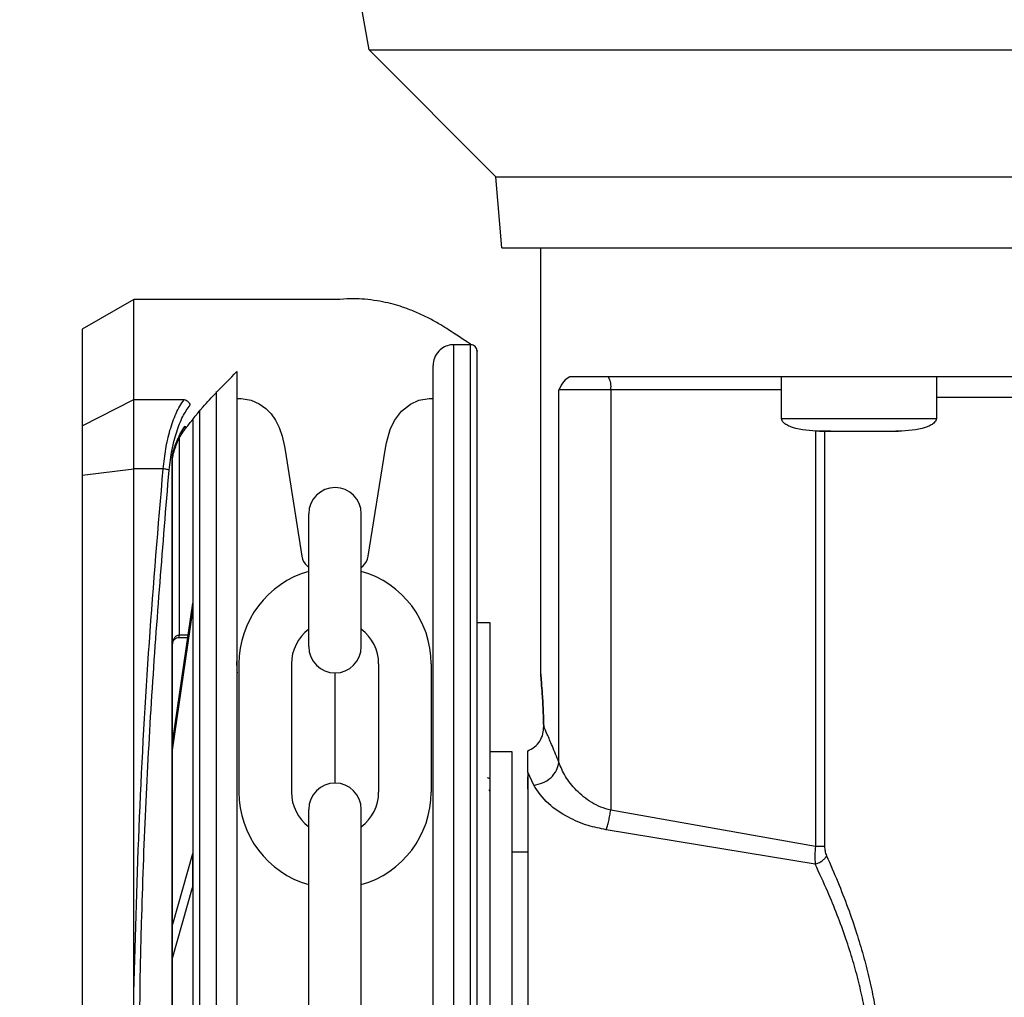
# Model space of a CAD drawing. Header units: inches. Extents: x 170 to 312, y 215 to 248.
# Tile 29 of 256: x 182.326 to 182.514, y 223.417 to 223.603. Entities that reach past the tile are written whole.
import ezdxf

# ---------------------------------------------------------------- set-up
doc = ezdxf.new("R2010")
doc.units = ezdxf.units.IN
doc.header["$LTSCALE"] = 0.25
doc.header["$MEASUREMENT"] = 0
doc.layers.add('ANNOTATIONS', color=1, linetype='Continuous')
doc.layers.add('STANDARD MOTOR RH', color=7, linetype='Continuous')
doc.styles.add('ARIAL', font='arial.ttf', dxfattribs={"height": 0.09375})
doc.dimstyles.new('STANDARD$0', dxfattribs={"dimtxt": 0.09375, "dimasz": 0.09375, "dimexe": 0.03125, "dimexo": 0.046875, "dimgap": 0.09, "dimtad": 0, "dimtih": 1, "dimtoh": 1, "dimdec": 4, "dimzin": 0, "dimdsep": 46, "dimtxsty": 'ARIAL', "dimcen": 0.09, "dimadec": 0, "dimazin": 0, "dimtfac": 1, "dimtdec": 4, "dimtofl": 0, "dimtmove": 0, "dimatfit": 1, "dimfxl": 1, "dimtolj": 1, "dimtzin": 0, "dimarcsym": 0})

# ---------------------------------------------------------------- blocks, each defined once
blk = doc.blocks.new('*D191')
at = {"layer": 'ANNOTATIONS', "color": 0, "lineweight": -2, "transparency": 16777216}
for p, q in [((181.7607237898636, 223.5869874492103), (181.7607237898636, 225.1541471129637)), ((182.8543423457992, 224.5800096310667), (182.8543423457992, 225.1541471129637)), ((181.8544737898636, 225.1228971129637), (182.0224230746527, 225.1228971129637)), ((182.7605923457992, 225.1228971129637), (182.5926430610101, 225.1228971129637))]:
    blk.add_line(p, q, dxfattribs=at)
at = {"layer": 'ANNOTATIONS', "color": 0, "transparency": 16777216}
for points in [[(181.8544737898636, 225.1385221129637), (181.8544737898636, 225.1072721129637), (181.7607237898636, 225.1228971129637)], [(182.7605923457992, 225.1385221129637), (182.7605923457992, 225.1072721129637), (182.8543423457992, 225.1228971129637)]]:
    blk.add_solid(points, dxfattribs=at)
at = {"layer": 'defpoints', "color": 0, "transparency": 16777216}
for p in [(181.7607237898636, 225.1228971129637), (182.8543423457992, 224.5331346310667), (181.7607237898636, 223.5401124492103)]:
    blk.add_point(p, dxfattribs=at)
at = {"layer": 'ANNOTATIONS', "color": 0, "transparency": 16777216, "insert": (182.3075330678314, 225.1228971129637), "char_height": 0.09375, "attachment_point": 5, "style": 'ARIAL'}
blk.add_mtext('\\A1;17 3/8"', dxfattribs=at)
blk = doc.blocks.new('*D199')
at = {"layer": 'ANNOTATIONS', "color": 0, "lineweight": -2, "transparency": 16777216}
for p, q in [((181.7607249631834, 223.5869874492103), (181.7607249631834, 225.5878608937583)), ((182.9840978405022, 225.0132571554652), (182.9840978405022, 225.5878608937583)), ((181.8544749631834, 225.5566108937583), (182.191315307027, 225.5566108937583)), ((182.8903478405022, 225.5566108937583), (182.5535074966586, 225.5566108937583))]:
    blk.add_line(p, q, dxfattribs=at)
at = {"layer": 'ANNOTATIONS', "color": 0, "transparency": 16777216}
for points in [[(181.8544749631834, 225.5722358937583), (181.8544749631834, 225.5409858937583), (181.7607249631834, 225.5566108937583)], [(182.8903478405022, 225.5722358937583), (182.8903478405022, 225.5409858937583), (182.9840978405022, 225.5566108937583)]]:
    blk.add_solid(points, dxfattribs=at)
at = {"layer": 'defpoints', "color": 0, "transparency": 16777216}
for p in [(182.9840978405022, 225.5566108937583), (182.9840978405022, 224.9663821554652), (181.7607249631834, 223.5401124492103)]:
    blk.add_point(p, dxfattribs=at)
at = {"layer": 'ANNOTATIONS', "color": 0, "transparency": 16777216, "insert": (182.3724114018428, 225.5566108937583), "char_height": 0.09375, "attachment_point": 5, "style": 'ARIAL'}
blk.add_mtext('\\A1;20"', dxfattribs=at)

msp = doc.modelspace()

# ---------------------------------------------------------------- linework, layer by layer
at = {"layer": 'STANDARD MOTOR RH'}
for p, q in [((182.3929320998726, 223.5971076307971), (182.3813529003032, 223.6627742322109)), ((182.4170788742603, 223.5729612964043), (182.3929320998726, 223.5971076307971)), ((182.4777112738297, 223.5971076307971), (182.5983823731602, 223.5971076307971)), ((182.4182630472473, 223.5594276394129), (182.4170788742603, 223.5729612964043)), ((182.4256452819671, 223.4782268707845), (182.4256448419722, 223.5594276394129)), ((182.3481277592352, 223.5495842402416), (182.3382853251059, 223.5439015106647)), ((182.387227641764, 223.5495848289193), (182.3481277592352, 223.5495842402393)), ((182.3481280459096, 223.5305428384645), (182.3481277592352, 223.5495842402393)), ((182.3382853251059, 223.5439015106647), (182.3382856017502, 223.5255263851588)), ((182.4122765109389, 223.5409730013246), (182.4090776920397, 223.5409729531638)), ((182.4090800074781, 223.3871812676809), (182.4090776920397, 223.5409729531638)), ((182.4122788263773, 223.3871813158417), (182.4122765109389, 223.5409730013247)), ((182.4715226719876, 223.5269472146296), (182.4715225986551, 223.5348213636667)), ((182.5010501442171, 223.5348213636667), (182.5010502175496, 223.5269472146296)), ((182.3382856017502, 223.5255263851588), (182.3481280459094, 223.5305428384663)), ((182.3481280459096, 223.5305428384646), (182.3576843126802, 223.5305430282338)), ((182.3481282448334, 223.5173303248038), (182.3481280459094, 223.5305428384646)), ((182.3638022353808, 223.532079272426), (182.3638044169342, 223.3871805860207)), ((182.3677392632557, 223.5307508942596), (182.3681666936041, 223.5307432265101)), ((182.4047494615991, 223.5307432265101), (182.4051408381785, 223.5307432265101)), ((182.4291152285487, 223.4614284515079), (182.4291147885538, 223.53236091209)), ((182.4715225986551, 223.53236091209), (182.4291147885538, 223.53236091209)), ((182.4389923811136, 223.53236091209), (182.4389928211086, 223.4523058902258)), ((182.3606034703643, 223.5285002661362), (182.3606055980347, 223.3871805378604)), ((182.4715226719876, 223.5269472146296), (182.5010502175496, 223.5269472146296)), ((182.3382856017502, 223.5255263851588), (182.3382857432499, 223.5161279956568)), ((182.3567403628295, 223.5230920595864), (182.3567409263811, 223.4856615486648)), ((182.4779852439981, 223.5245982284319), (182.477985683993, 223.4454032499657)), ((182.480953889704, 223.5244867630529), (182.478904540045, 223.5244867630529)), ((182.4797334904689, 223.5244867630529), (182.4797339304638, 223.4454032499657)), ((182.4916189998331, 223.5244867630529), (182.4917278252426, 223.5244867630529)), ((182.4936683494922, 223.5244867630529), (182.4933272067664, 223.5244867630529)), ((182.3555100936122, 223.5200525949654), (182.3556137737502, 223.5205458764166)), ((182.3555101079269, 223.5190946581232), (182.3555589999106, 223.5197618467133)), ((182.3555589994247, 223.519761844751), (182.3556108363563, 223.520132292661)), ((182.3769237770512, 223.5208588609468), (182.3801366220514, 223.5006633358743)), ((182.3927795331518, 223.5006633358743), (182.3959923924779, 223.5208588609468)), ((182.3554123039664, 223.5190946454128), (182.355510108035, 223.519094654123)), ((182.3554162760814, 223.2552683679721), (182.3554123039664, 223.5190946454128)), ((182.3555140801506, 223.2552683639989), (182.355510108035, 223.5190946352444)), ((182.3382857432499, 223.5161279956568), (182.348128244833, 223.5173303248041)), ((182.3382857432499, 223.5161279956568), (182.3382896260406, 223.2582346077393)), ((182.3481297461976, 223.4176102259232), (182.3481282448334, 223.5173303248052)), ((182.3537086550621, 223.5173302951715), (182.3481282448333, 223.5173303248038)), ((182.3814521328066, 223.4834715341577), (182.3814521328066, 223.508752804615)), ((182.3914640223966, 223.4834715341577), (182.3914640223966, 223.508752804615)), ((182.3811219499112, 223.4988608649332), (182.3814521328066, 223.4985669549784)), ((182.3914640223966, 223.4985669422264), (182.3917942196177, 223.4988608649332)), ((182.3593018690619, 223.4917239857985), (182.3555109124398, 223.4656663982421)), ((182.3593018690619, 223.4917239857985), (182.359301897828, 223.4898133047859)), ((182.3555109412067, 223.4637557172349), (182.359301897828, 223.4898133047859)), ((182.4135129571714, 223.488070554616), (182.4159735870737, 223.4880705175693)), ((182.4135129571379, 223.4880683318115), (182.4159735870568, 223.4880682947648)), ((182.4159735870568, 223.4880682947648), (182.4159731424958, 223.4585407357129)), ((182.4159735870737, 223.4880705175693), (182.4159735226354, 223.4837904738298)), ((182.3584198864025, 223.4856615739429), (182.3567409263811, 223.4856615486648)), ((182.3567409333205, 223.485200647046), (182.3567409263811, 223.4856615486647)), ((182.3567409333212, 223.4852005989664), (182.358352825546, 223.4852006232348)), ((182.3681436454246, 223.4801749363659), (182.3681436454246, 223.4557556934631)), ((182.3781555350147, 223.4801749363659), (182.3781555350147, 223.4557556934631)), ((182.3947606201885, 223.4801749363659), (182.3947606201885, 223.4557556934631)), ((182.4047725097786, 223.4801749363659), (182.4047725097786, 223.4557556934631)), ((182.3864580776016, 223.4574650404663), (182.3864580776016, 223.4784655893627)), ((182.4159750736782, 223.4634629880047), (182.4201582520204, 223.4634629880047)), ((182.4231848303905, 223.4595493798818), (182.4231848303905, 223.4636184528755)), ((182.4243096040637, 223.4570818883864), (182.4231848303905, 223.4595493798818)), ((182.4154491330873, 223.4585414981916), (182.4159752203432, 223.4583156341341)), ((182.4159752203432, 223.4583156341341), (182.4159752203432, 223.4585414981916)), ((182.4231848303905, 223.4563250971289), (182.4231848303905, 223.4586881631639)), ((182.3814521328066, 223.4014228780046), (182.3814521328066, 223.4524590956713)), ((182.3914640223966, 223.4014228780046), (182.3914640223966, 223.4524590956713)), ((182.477985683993, 223.4454032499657), (182.4389928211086, 223.4523058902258)), ((182.4779312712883, 223.4420287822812), (182.4381382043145, 223.4485993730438)), ((182.4201582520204, 223.444393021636), (182.4231848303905, 223.444393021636)), ((182.3593025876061, 223.4439980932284), (182.3555114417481, 223.430509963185)), ((182.3593025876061, 223.4439980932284), (182.3593026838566, 223.4376051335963)), ((182.3555115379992, 223.4241170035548), (182.3593026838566, 223.4376051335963))]:
    msp.add_line(p, q, dxfattribs=at)
at = {"layer": 'STANDARD MOTOR RH', "flags": 128}
for points in [[(182.3929320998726, 223.5971076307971), (182.4170944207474, 223.5971076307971), (182.4237651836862, 223.5971070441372), (182.467275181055, 223.5971070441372), (182.4777112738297, 223.5971076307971)], [(182.4170788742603, 223.5729612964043), (182.4209952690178, 223.5729612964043), (182.4240186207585, 223.5729607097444), (182.5272407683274, 223.5729607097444), (182.5385239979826, 223.5729612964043), (182.6303502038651, 223.5729612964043), (182.6410568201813, 223.5729618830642), (182.6877880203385, 223.5729618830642), (182.6954075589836, 223.572962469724), (182.7255699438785, 223.572962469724), (182.7277416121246, 223.5729630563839), (182.7294862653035, 223.5729630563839)], [(182.4182630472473, 223.5594276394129), (182.5963871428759, 223.5594276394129), (182.6077778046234, 223.5594282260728), (182.6699358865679, 223.5594282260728), (182.6787228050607, 223.5594288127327), (182.717586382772, 223.5594288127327), (182.7214152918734, 223.5594293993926), (182.728302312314, 223.5594293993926)], [(182.3681666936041, 223.5307432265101), (182.368563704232, 223.5307329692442), (182.3704488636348, 223.5303974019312), (182.3719850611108, 223.5297345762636), (182.3732545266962, 223.5288467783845), (182.3742940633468, 223.5277889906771), (182.3751359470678, 223.5265840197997), (182.3758292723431, 223.5251756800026), (182.3763657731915, 223.5235779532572), (182.3768045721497, 223.5215774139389), (182.3769237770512, 223.5208588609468)], [(182.3959923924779, 223.5208588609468), (182.3962500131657, 223.5223101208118), (182.3969549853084, 223.5248381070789), (182.3977636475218, 223.5265558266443), (182.3990959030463, 223.528317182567), (182.4008025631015, 223.5296604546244), (182.4024336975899, 223.5303869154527), (182.404372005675, 223.530733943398), (182.4047497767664, 223.5307432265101)], [(182.6455154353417, 223.5308854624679), (182.6416027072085, 223.5308854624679), (182.6337149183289, 223.530884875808), (182.5580627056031, 223.530884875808), (182.5482986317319, 223.5308842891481), (182.5010502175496, 223.5308842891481)], [(182.4201582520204, 223.4634629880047), (182.4201582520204, 223.4433898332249), (182.4201583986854, 223.4376910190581), (182.4201583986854, 223.4178355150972), (182.4201585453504, 223.4105961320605), (182.4201585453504, 223.3957671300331), (182.4201586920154, 223.3883775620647), (182.4201586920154, 223.3674983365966), (182.4201588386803, 223.3612826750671), (182.4201588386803, 223.3372348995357), (182.4201589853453, 223.335943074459), (182.4201589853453, 223.3355101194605)]]:
    msp.add_lwpolyline(points, dxfattribs=at)
at = {"layer": 'STANDARD MOTOR RH'}
for centre, radius, start, end in [((182.4351293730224, 223.5329572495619), 0.003908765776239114, 351.2244486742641, 28.48352643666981), ((182.3864580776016, 223.508752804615), 0.005005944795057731, 7.016709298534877e-15, 180), ((182.3831514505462, 223.5011408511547), 0.003052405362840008, 188.9999999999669, 228.3263490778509), ((182.3897647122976, 223.5011408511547), 0.003052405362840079, 311.6736509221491, 351.0000000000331), ((182.3864580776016, 223.4801749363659), 0.01831443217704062, 105.8627163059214, 180), ((182.3864580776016, 223.4801749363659), 0.01831443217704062, 7.016709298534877e-15, 74.13728369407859), ((182.3864580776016, 223.4801749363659), 0.008302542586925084, 127.0808355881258, 180), ((182.3864580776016, 223.4801749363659), 0.008302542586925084, 7.016709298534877e-15, 52.91916441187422), ((182.3864580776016, 223.4834715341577), 0.005005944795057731, 180, 7.016709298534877e-15), ((182.3864580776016, 223.4524590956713), 0.005005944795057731, 7.016709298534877e-15, 180), ((182.3864580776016, 223.4557556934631), 0.01831443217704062, 180, 254.1372836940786), ((182.3864580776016, 223.4557556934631), 0.008302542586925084, 180, 232.9191644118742), ((182.3864580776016, 223.4557556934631), 0.01831443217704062, 285.8627163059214, 7.016709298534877e-15), ((182.3864580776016, 223.4557556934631), 0.008302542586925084, 307.0808355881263, 7.016709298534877e-15)]:
    msp.add_arc(centre, radius, start, end, dxfattribs=at)
for points, knots in [([(182.4124365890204, 223.5409643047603), (182.4123708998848, 223.5410071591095), (182.4123052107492, 223.5410500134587), (182.4122395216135, 223.5410928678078), (182.4108556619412, 223.541995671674), (182.4094718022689, 223.5428984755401), (182.4080879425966, 223.5438012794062), (182.4076057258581, 223.5441158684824), (182.4064436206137, 223.5448740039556), (182.4045509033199, 223.5459251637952), (182.4023783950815, 223.5469811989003), (182.4003314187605, 223.5478041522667), (182.3983787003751, 223.5484510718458), (182.3964880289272, 223.5489576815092), (182.3943801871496, 223.5493738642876), (182.3921862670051, 223.5496394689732), (182.3898318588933, 223.5497323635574), (182.3881986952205, 223.549688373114), (182.3872824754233, 223.5495908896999), (182.387227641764, 223.5495848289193)], [-0.2026574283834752, -0.2026574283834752, -0.2026574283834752, -0.2026574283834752, -0.1934736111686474, -0.1934736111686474, -0.1934736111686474, 0, 0, 0, 0.06741739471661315, 0.1624707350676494, 0.2623543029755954, 0.3670685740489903, 0.4432677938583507, 0.5291235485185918, 0.6246357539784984, 0.7298042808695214, 0.8268099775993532, 0.9437281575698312, 0.9511714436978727, 0.9511714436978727, 0.9511714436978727, 0.9511714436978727]), ([(182.4090776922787, 223.5409570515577), (182.4088768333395, 223.5409595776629), (182.4082583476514, 223.5409391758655), (182.4072271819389, 223.5405882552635), (182.4061135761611, 223.5397554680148), (182.4052977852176, 223.5385091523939), (182.4051916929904, 223.5375138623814), (182.4051407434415, 223.5370358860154)], [0.08048410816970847, 0.08048410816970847, 0.08048410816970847, 0.08048410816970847, 0.170358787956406, 0.3583268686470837, 0.5560887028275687, 0.7868168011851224, 1, 1, 1, 1]), ([(182.4135068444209, 223.5397427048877), (182.413505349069, 223.5397872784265), (182.4134993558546, 223.539965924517), (182.4134083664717, 223.5402806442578), (182.4131644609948, 223.5406317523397), (182.4128147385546, 223.5408704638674), (182.412494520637, 223.5409775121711), (182.4123103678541, 223.540963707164), (182.4122604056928, 223.5409599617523)], [0, 0, 0, 0, 0.06890365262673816, 0.2761586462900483, 0.4958689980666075, 0.715579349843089, 0.9228343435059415, 1, 1, 1, 1]), ([(182.4135091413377, 223.3871813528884), (182.4135090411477, 223.3938359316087), (182.4135088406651, 223.4071519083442), (182.4135085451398, 223.4267806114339), (182.4135082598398, 223.4457301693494), (182.4135079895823, 223.4636806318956), (182.4135077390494, 223.4803210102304), (182.4135075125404, 223.495365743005), (182.4135073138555, 223.5085624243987), (182.4135071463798, 223.5196862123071), (182.4135070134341, 223.5285165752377), (182.4135069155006, 223.5350213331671), (182.4135068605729, 223.5386700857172), (182.4135068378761, 223.5401768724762), (182.4135068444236, 223.5397426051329), (182.4135068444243, 223.5397425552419)], [0, 0, 0, 0, 0.0833060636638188, 0.1666974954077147, 0.2499975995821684, 0.3333024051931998, 0.4166951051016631, 0.4999952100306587, 0.5833002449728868, 0.6666928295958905, 0.7499928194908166, 0.8332978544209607, 0.9166904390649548, 0.999990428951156, 1, 1, 1, 1]), ([(182.4051429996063, 223.3871812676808), (182.4051429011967, 223.3937175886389), (182.405142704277, 223.4067969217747), (182.4051424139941, 223.4260774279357), (182.4051421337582, 223.4446906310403), (182.4051418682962, 223.4623225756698), (182.4051416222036, 223.4786680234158), (182.4051413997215, 223.4934452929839), (182.4051412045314, 223.5064098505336), (182.405141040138, 223.5173289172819), (182.4051409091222, 223.5260310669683), (182.4051408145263, 223.5323142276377), (182.4051407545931, 223.5362951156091), (182.405140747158, 223.5367890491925), (182.4051407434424, 223.5370358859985)], [0, 0, 0, 0, 0.08330446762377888, 0.166694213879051, 0.2499999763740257, 0.3333008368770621, 0.4166943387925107, 0.4999999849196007, 0.5833008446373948, 0.6666942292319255, 0.7499999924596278, 0.8333009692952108, 0.9166943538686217, 1, 1, 1, 1]), ([(182.3574423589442, 223.5243175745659), (182.3587082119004, 223.5259450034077), (182.36079801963, 223.5286317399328), (182.3629482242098, 223.530959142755), (182.3638022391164, 223.5318311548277), (182.3638315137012, 223.5318610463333), (182.3638607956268, 223.5318908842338), (182.3638900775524, 223.5319207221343), (182.3651731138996, 223.5332281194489), (182.3664561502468, 223.5345355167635), (182.367739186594, 223.5358429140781)], [0, 0, 0, 0, 0.3080244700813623, 0.5085202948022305, 0.5085202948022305, 0.5085202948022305, 0.5153930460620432, 0.5153930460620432, 0.5153930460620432, 0.8165340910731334, 0.8165340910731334, 0.8165340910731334, 0.8165340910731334]), ([(182.367739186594, 223.5358429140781), (182.3677391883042, 223.5357293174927), (182.3677391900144, 223.5356157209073), (182.3677391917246, 223.5355021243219), (182.3677392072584, 223.5344703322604), (182.3677392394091, 223.5323347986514), (182.3677393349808, 223.5259868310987), (182.3677394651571, 223.5173404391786), (182.3677396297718, 223.5064066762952), (182.3677398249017, 223.4934461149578), (182.3677400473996, 223.4786677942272), (182.3677402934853, 223.4623228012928), (182.3677405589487, 223.444690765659), (182.367740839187, 223.4260774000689), (182.3677411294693, 223.4067969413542), (182.367741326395, 223.3937172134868), (182.3677414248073, 223.3871807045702)], [-0.009409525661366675, -0.009409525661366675, -0.009409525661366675, -0.009409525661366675, 0, 0, 0, 0.08546624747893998, 0.1768922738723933, 0.268313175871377, 0.3598353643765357, 0.4512615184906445, 0.5426821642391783, 0.6342044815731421, 0.7256307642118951, 0.8170515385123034, 0.9085726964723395, 1, 1, 1, 1]), ([(182.4311912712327, 223.5348213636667), (182.4307941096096, 223.5346080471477), (182.4300143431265, 223.5341892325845), (182.4294108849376, 223.5329627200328), (182.4291147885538, 223.53236091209)], [0, 0, 0, 0, 0.5093340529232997, 1, 1, 1, 1]), ([(182.7146607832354, 223.5348231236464), (182.7129832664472, 223.5348228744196), (182.7096281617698, 223.5348223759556), (182.7025925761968, 223.5348225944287), (182.6941886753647, 223.5348224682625), (182.6843614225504, 223.5348227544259), (182.6732674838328, 223.534821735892), (182.661021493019, 223.5348220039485), (182.647767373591, 223.5348219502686), (182.6336568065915, 223.5348218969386), (182.6188523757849, 223.5348221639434), (182.6035246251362, 223.5348211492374), (182.5878485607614, 223.5348214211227), (182.5720053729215, 223.5348213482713), (182.5561768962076, 223.5348213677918), (182.5405448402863, 223.5348213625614), (182.5252893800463, 223.5348213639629), (182.5105853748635, 223.5348213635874), (182.4966025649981, 223.534821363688), (182.4834999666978, 223.534821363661), (182.4714307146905, 223.5348213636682), (182.4605332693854, 223.5348213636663), (182.450923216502, 223.5348213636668), (182.4427524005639, 223.5348213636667), (182.4359634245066, 223.5348213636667), (182.4327820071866, 223.5348213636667), (182.4311912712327, 223.5348213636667)], [0, 0, 0, 0, 0.04166450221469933, 0.08333077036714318, 0.1249996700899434, 0.1666645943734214, 0.2083321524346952, 0.2499994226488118, 0.2916659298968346, 0.3333317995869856, 0.3749983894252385, 0.41666595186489, 0.4583324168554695, 0.4999992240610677, 0.5416660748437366, 0.583332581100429, 0.6249995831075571, 0.666666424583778, 0.7083332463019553, 0.7499985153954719, 0.7916666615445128, 0.8333329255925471, 0.8749985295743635, 0.9166671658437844, 0.9583328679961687, 1, 1, 1, 1]), ([(182.3537086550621, 223.5173302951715), (182.3538516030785, 223.5186156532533), (182.3541433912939, 223.5212393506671), (182.3549861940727, 223.5248246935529), (182.3561509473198, 223.5281418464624), (182.3571555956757, 223.5297150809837), (182.3576843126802, 223.5305430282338)], [0, 0, 0, 0, 0.2282311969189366, 0.4658698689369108, 0.7189029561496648, 0.9999999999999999, 0.9999999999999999, 0.9999999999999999, 0.9999999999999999]), ([(182.3576842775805, 223.5305429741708), (182.3578187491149, 223.5305063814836), (182.3580924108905, 223.5304319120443), (182.3584486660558, 223.5301626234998), (182.3587111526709, 223.5298239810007), (182.3587826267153, 223.5295756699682), (182.358816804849, 223.529456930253)], [0, 0, 0, 0, 0.2523826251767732, 0.513621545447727, 0.7674189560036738, 1, 1, 1, 1]), ([(182.354841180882, 223.5170701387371), (182.3550010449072, 223.5183911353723), (182.3553208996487, 223.5210341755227), (182.3562424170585, 223.5244858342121), (182.3574026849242, 223.5274183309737), (182.3583452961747, 223.5287772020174), (182.3588168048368, 223.5294569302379)], [0, 0, 0, 0, 0.2496836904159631, 0.4995652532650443, 0.7496748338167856, 1, 1, 1, 1]), ([(182.4787815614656, 223.5244867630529), (182.4770312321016, 223.5245700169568), (182.4749375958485, 223.5246696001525), (182.4727593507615, 223.5255444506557), (182.4721063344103, 223.5259453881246), (182.4717279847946, 223.5263366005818), (182.4715337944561, 223.5266810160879), (182.4715293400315, 223.5269205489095), (182.4715272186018, 223.5270346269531)], [0, 0, 0, 0, 0.6348033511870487, 0.7593126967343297, 0.8593888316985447, 0.9131484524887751, 0.9586367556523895, 1, 1, 1, 1]), ([(182.5010455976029, 223.5270346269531), (182.5010434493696, 223.52692076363), (182.5010389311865, 223.5266812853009), (182.5008451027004, 223.52633666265), (182.5004664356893, 223.5259454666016), (182.4998135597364, 223.5255444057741), (182.4976352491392, 223.5246696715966), (182.495541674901, 223.5245700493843), (182.493791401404, 223.5244867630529)], [0, 0, 0, 0, 0.0412916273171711, 0.08684490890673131, 0.1406116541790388, 0.2406821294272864, 0.3651937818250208, 1, 1, 1, 1]), ([(182.3556137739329, 223.5205458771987), (182.3558574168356, 223.5213373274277), (182.3564760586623, 223.523346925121), (182.3573439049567, 223.5246419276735), (182.3578699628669, 223.5254269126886)], [0, 0, 0, 0, 0.3938351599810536, 1, 1, 1, 1]), ([(182.3578699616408, 223.5254269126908), (182.3578819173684, 223.5253481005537), (182.3579056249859, 223.5251918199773), (182.3578695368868, 223.5249608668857), (182.3578023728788, 223.5248272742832), (182.3577685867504, 223.5247600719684)], [0, 0, 0, 0, 0.335804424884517, 0.6658835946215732, 1, 1, 1, 1]), ([(182.3593731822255, 223.5267188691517), (182.3593732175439, 223.5243729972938), (182.3593732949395, 223.5192323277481), (182.3593734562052, 223.5085210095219), (182.3593736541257, 223.4953750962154), (182.3593738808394, 223.4803167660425), (182.3593741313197, 223.4636798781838), (182.359374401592, 223.445728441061), (182.3593746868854, 223.426779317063), (182.3593749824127, 223.4071504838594), (182.359375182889, 223.3938349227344), (182.3593752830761, 223.3871805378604)], [0, 0, 0, 0, 0.09501659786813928, 0.2082163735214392, 0.3212904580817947, 0.4343712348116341, 0.5475710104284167, 0.6606452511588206, 0.7737261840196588, 0.886920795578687, 1, 1, 1, 1]), ([(182.3556846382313, 223.52030045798), (182.355960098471, 223.5211530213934), (182.356538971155, 223.5229446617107), (182.3573283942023, 223.5241080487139), (182.3577421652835, 223.5247178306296)], [0, 0, 0, 0, 0.475856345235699, 1, 1, 1, 1]), ([(182.4787815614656, 223.5244867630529), (182.4788943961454, 223.5244867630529), (182.4791200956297, 223.5244867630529), (182.4808556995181, 223.5244867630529), (182.4833360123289, 223.5244867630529), (182.4853030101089, 223.5244867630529), (182.4862864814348, 223.5244867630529)], [0, 0, 0, 0, 0.2499386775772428, 0.4999440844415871, 0.7499790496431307, 1, 1, 1, 1]), ([(182.4862864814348, 223.5244867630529), (182.4872699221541, 223.5244867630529), (182.4892369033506, 223.5244867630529), (182.4917172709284, 223.5244867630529), (182.4934527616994, 223.5244867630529), (182.4936785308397, 223.5244867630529), (182.493791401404, 223.5244867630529)], [0, 0, 0, 0, 0.2500156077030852, 0.5000565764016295, 0.7500593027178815, 1, 1, 1, 1]), ([(182.3554123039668, 223.5190946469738), (182.3554177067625, 223.5192418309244), (182.3554299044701, 223.5195741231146), (182.3554814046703, 223.5198814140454), (182.3555100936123, 223.5200525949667)], [0, 0, 0, 0, 0.4429353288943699, 1, 1, 1, 1]), ([(182.3555589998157, 223.5197618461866), (182.3555778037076, 223.5198069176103), (182.3556154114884, 223.5198970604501), (182.3555451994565, 223.5200007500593), (182.3555100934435, 223.5200525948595)], [0, 0, 0, 0, 0.500000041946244, 1, 1, 1, 1]), ([(182.355610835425, 223.5201322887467), (182.3556481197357, 223.5201944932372), (182.3557226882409, 223.5203189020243), (182.3556500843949, 223.5204702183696), (182.3556137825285, 223.5205458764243)], [0, 0, 0, 0, 0.5000007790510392, 1, 1, 1, 1]), ([(182.3481297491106, 223.4176022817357), (182.3484401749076, 223.4287430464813), (182.3490620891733, 223.4510627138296), (182.3509250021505, 223.48438320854), (182.352779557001, 223.5063335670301), (182.3537086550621, 223.5173302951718)], [0, 0, 0, 0, 0.3321382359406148, 0.6654134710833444, 1, 1, 1, 1]), ([(182.3489439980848, 223.3871824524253), (182.3490754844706, 223.4017371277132), (182.3493384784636, 223.4308488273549), (182.3513150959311, 223.4743153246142), (182.3536656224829, 223.5028161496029), (182.3548411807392, 223.517070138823)], [0, 0, 0, 0, 0.3332416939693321, 0.6665371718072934, 1, 1, 1, 1]), ([(182.3548411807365, 223.5170701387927), (182.354787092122, 223.5170972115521), (182.3546764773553, 223.5171525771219), (182.3543990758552, 223.5172288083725), (182.3540673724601, 223.5172925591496), (182.3538264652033, 223.5173179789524), (182.3537086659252, 223.5173304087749)], [0, 0, 0, 0, 0.2444909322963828, 0.5000000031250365, 0.755509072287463, 1, 1, 1, 1]), ([(182.3555106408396, 223.4839120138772), (182.3555256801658, 223.4841255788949), (182.355555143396, 223.4845439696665), (182.3557653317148, 223.4850269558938), (182.3560105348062, 223.4853391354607), (182.3562285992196, 223.4855174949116), (182.3564759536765, 223.4856381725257), (182.3566533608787, 223.4856538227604), (182.3567408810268, 223.4856615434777)], [0, 0, 0, 0, 0.2718919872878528, 0.5326579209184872, 0.656675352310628, 0.7753569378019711, 0.8891770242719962, 1, 1, 1, 1]), ([(182.3555333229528, 223.4840876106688), (182.3555444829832, 223.4841774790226), (182.3555781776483, 223.484448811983), (182.3558288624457, 223.4848286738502), (182.3562511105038, 223.4851543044), (182.3565867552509, 223.4851852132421), (182.3567532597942, 223.4852005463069)], [0, 0, 0, 0, 0.1487405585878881, 0.4490815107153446, 0.7267038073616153, 1, 1, 1, 1]), ([(182.3678706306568, 223.4784757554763), (182.3678259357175, 223.47896863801), (182.3677632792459, 223.4796595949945), (182.3677452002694, 223.4804258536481), (182.3677400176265, 223.4806455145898)], [0, 0, 0, 0, 0.7133331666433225, 1, 1, 1, 1]), ([(182.4262225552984, 223.4683076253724), (182.4261766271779, 223.4696837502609), (182.426084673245, 223.4724389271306), (182.4258651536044, 223.4756538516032), (182.4256910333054, 223.4777477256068), (182.4256224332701, 223.4784661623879), (182.425691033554, 223.477747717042), (182.4258651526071, 223.4756538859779), (182.4260846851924, 223.4724386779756), (182.4261766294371, 223.4696837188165), (182.4262225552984, 223.4683076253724)], [0, 0, 0, 0, 0.1249630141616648, 0.2501918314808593, 0.375240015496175, 0.4999929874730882, 0.6247459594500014, 0.7497941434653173, 0.8750229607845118, 1, 1, 1, 1]), ([(182.4231848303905, 223.4636184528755), (182.4236355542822, 223.4638411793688), (182.4245370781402, 223.4642866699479), (182.4255307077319, 223.4654514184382), (182.4261485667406, 223.4668432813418), (182.4261978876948, 223.4678194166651), (182.4262225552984, 223.4683076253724)], [0, 0, 0, 0, 0.2499563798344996, 0.4999549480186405, 0.7499052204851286, 1, 1, 1, 1]), ([(182.4291152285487, 223.4614284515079), (182.4286816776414, 223.4624915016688), (182.42783808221, 223.4645599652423), (182.4268625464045, 223.4668401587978), (182.4264316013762, 223.4678282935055), (182.4262225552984, 223.4683076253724)], [0, 0, 0, 0, 0.3525121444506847, 0.6859116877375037, 0.9999999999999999, 0.9999999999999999, 0.9999999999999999, 0.9999999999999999]), ([(182.4243096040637, 223.4570818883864), (182.4248809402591, 223.4571873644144), (182.4260644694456, 223.4574058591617), (182.427619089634, 223.4584349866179), (182.4287567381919, 223.4598413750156), (182.428998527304, 223.4609118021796), (182.4291152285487, 223.4614284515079)], [0, 0, 0, 0, 0.2413737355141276, 0.5000083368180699, 0.7586754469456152, 1, 1, 1, 1]), ([(182.4389928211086, 223.4523058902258), (182.4383507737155, 223.4524827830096), (182.4370515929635, 223.4528407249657), (182.4347277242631, 223.4540731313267), (182.4323120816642, 223.4560686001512), (182.4301682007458, 223.4587705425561), (182.4294668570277, 223.4605408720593), (182.4291152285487, 223.4614284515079)], [0, 0, 0, 0, 0.1182711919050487, 0.2393213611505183, 0.4883332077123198, 0.7434686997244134, 1, 1, 1, 1]), ([(182.4231848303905, 223.4595493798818), (182.4231848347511, 223.4577769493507), (182.4231848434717, 223.454232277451), (182.4231847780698, 223.446474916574), (182.423185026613, 223.4372491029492), (182.423184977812, 223.4266837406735), (182.4231849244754, 223.4151885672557), (182.4231851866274, 223.4031639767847), (182.4231850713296, 223.3909630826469), (182.423185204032, 223.383149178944), (182.4231852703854, 223.379242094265)], [0, 0, 0, 0, 0.1250053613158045, 0.2499973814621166, 0.3750018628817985, 0.5000021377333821, 0.624998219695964, 0.7500007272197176, 0.874996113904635, 1, 1, 1, 1]), ([(182.4159752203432, 223.4583156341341), (182.4159752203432, 223.4581569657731), (182.4159752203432, 223.4578198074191), (182.4159752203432, 223.4568746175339), (182.4159752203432, 223.456070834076), (182.4159752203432, 223.4554973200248)], [0, 0, 0, 0, 0.2029761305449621, 0.4313090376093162, 1, 1, 1, 1]), ([(182.4157877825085, 223.4561842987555), (182.4157878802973, 223.456184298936), (182.415865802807, 223.4561844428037), (182.415920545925, 223.4558406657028), (182.4159752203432, 223.4554973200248)], [0, 0, 0, 0, 0.001254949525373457, 1, 1, 1, 1]), ([(182.4159752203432, 223.4554973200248), (182.4159752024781, 223.4515040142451), (182.415975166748, 223.4435174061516), (182.4159754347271, 223.4295927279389), (182.4159752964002, 223.4148084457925), (182.4159755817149, 223.3994863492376), (182.4159754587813, 223.3841643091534), (182.415975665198, 223.3693794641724), (182.415975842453, 223.3554554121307), (182.4159758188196, 223.3474685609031), (182.4159758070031, 223.3434752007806)], [0, 0, 0, 0, 0.124998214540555, 0.2499963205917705, 0.3749989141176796, 0.4999955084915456, 0.6249968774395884, 0.7499994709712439, 0.8750017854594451, 1, 1, 1, 1]), ([(182.4381382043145, 223.4485993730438), (182.4369608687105, 223.4488298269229), (182.4343427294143, 223.4493423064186), (182.4304918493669, 223.4510532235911), (182.4264759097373, 223.453760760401), (182.4250912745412, 223.455883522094), (182.4243096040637, 223.4570818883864)], [0, 0, 0, 0, 0.1711773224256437, 0.380661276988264, 0.65036365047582, 1, 1, 1, 1]), ([(182.4381382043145, 223.4485993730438), (182.438218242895, 223.44884063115), (182.4383802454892, 223.4493289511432), (182.4386122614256, 223.4502498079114), (182.4388246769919, 223.4512562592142), (182.438937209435, 223.4519587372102), (182.4389928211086, 223.4523058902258)], [0, 0, 0, 0, 0.2470488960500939, 0.5000408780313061, 0.7529284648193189, 1, 1, 1, 1]), ([(182.477985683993, 223.4454032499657), (182.4779421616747, 223.4448420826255), (182.4778462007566, 223.4436047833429), (182.4779012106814, 223.4425860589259), (182.4779312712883, 223.4420293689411)], [0, 0, 0, 0, 0.4535421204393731, 1, 1, 1, 1]), ([(182.4797339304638, 223.4454032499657), (182.4796358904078, 223.4454032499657), (182.479439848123, 223.4454032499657), (182.4790180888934, 223.4454032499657), (182.478530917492, 223.4454032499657), (182.4781674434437, 223.4454032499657), (182.477985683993, 223.4454032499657)], [0, 0, 0, 0, 0.2499901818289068, 0.4998839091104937, 0.7499110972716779, 1, 1, 1, 1]), ([(182.4797339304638, 223.4454032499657), (182.479749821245, 223.4451121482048), (182.4797860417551, 223.4444486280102), (182.47998605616, 223.4439271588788), (182.4800983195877, 223.4436344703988)], [0, 0, 0, 0, 0.4387232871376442, 1, 1, 1, 1]), ([(182.4779312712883, 223.4420287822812), (182.4781589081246, 223.442102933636), (182.4786248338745, 223.4422547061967), (182.4792642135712, 223.442646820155), (182.4797942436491, 223.4431202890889), (182.4799985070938, 223.443465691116), (182.4800983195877, 223.4436344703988)], [0, 0, 0, 0, 0.2442937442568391, 0.5000190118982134, 0.7556863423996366, 1, 1, 1, 1]), ([(182.4800983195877, 223.4436344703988), (182.4808203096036, 223.4420000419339), (182.4822134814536, 223.4388462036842), (182.4841477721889, 223.4338768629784), (182.4857688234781, 223.4291894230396), (182.4871088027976, 223.4247455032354), (182.488209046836, 223.4204888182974), (182.4890835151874, 223.4163796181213), (182.4897488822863, 223.4124455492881), (182.4902259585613, 223.4087065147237), (182.4905410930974, 223.4049576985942), (182.4907058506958, 223.4011983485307), (182.490677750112, 223.3986919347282), (182.4906636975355, 223.3974385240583)], [0, 0, 0, 0, 0.1290318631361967, 0.2489834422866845, 0.3596689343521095, 0.4517581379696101, 0.5420012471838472, 0.6309113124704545, 0.7060594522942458, 0.7802100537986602, 0.8536768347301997, 0.926826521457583, 1, 1, 1, 1]), ([(182.4887423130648, 223.3975130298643), (182.4887514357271, 223.3993122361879), (182.4887707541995, 223.4031222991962), (182.4882476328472, 223.4091826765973), (182.4873593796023, 223.4147248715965), (182.4862549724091, 223.4196090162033), (182.4851367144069, 223.4237167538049), (182.4837670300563, 223.4280151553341), (182.4821509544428, 223.4324196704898), (182.4801777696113, 223.4372256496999), (182.4787372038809, 223.440305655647), (182.4779312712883, 223.4420287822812)], [0, 0, 0, 0, 0.1082425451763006, 0.2292182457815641, 0.3670312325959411, 0.4518303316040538, 0.5421950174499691, 0.6382021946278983, 0.746058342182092, 0.8579309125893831, 1, 1, 1, 1]), ([(182.3480791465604, 223.3871787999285), (182.348079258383, 223.3879990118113), (182.3480798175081, 223.3921001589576), (182.3480896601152, 223.3992232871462), (182.3481170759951, 223.4085469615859), (182.348125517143, 223.4145862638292), (182.3481297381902, 223.4176062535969)], [0, 0, 0, 0, 0.08083862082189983, 0.4042017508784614, 0.7020674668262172, 0.9999999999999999, 0.9999999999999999, 0.9999999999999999, 0.9999999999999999])]:
    msp.add_open_spline(points, degree=3, knots=knots, dxfattribs=at)

# ---------------------------------------------------------------- dimensions: what is measured, and where the dimension line sits
at = {"layer": 'ANNOTATIONS'}
dim = msp.add_linear_dim(base=(182.9840978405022, 225.5566108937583), p1=(181.7607249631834, 223.5401124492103), p2=(182.9840978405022, 224.9663821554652), angle=180, text='20"', dimstyle='STANDARD$0', dxfattribs=at)
dim.commit()
dim.dimension.update_dxf_attribs({"geometry": '*D199', "text_midpoint": (182.3724114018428, 225.5566108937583), "dimtype": 160})
dim = msp.add_linear_dim(base=(181.7607237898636, 225.1228971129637), p1=(182.8543423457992, 224.5331346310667), p2=(181.7607237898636, 223.5401124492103), text='17 3/8"', dimstyle='STANDARD$0', dxfattribs=at)
dim.commit()
dim.dimension.update_dxf_attribs({"geometry": '*D191', "text_midpoint": (182.3075330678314, 225.1228971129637), "dimtype": 160})

doc.saveas('drawing.dxf')
